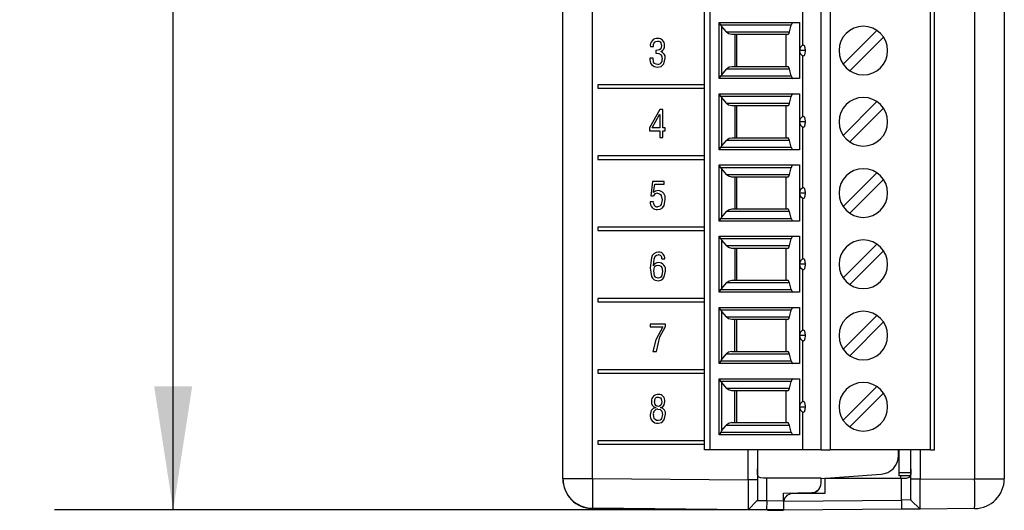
# Model space of a CAD drawing. Header units: millimetres. Extents: x 0 to 559, y 0 to 432.
# Tile 2 of 26: x 104 to 157, y 96 to 122. Entities that reach past the tile are written whole.
import ezdxf

# ---------------------------------------------------------------- set-up
doc = ezdxf.new("R2010")
doc.units = ezdxf.units.MM
doc.header["$LTSCALE"] = 2
doc.layers.add('DIMENSIONS', color=140, linetype='Continuous', lineweight=25)
doc.styles.add('SLDTEXTSTYLE0', font='TXT', dxfattribs={"width": 0.7})
doc.dimstyles.new('SLDDIMSTYLE0', dxfattribs={"dimtxt": 4.316016, "dimasz": 6.604, "dimexe": 0, "dimexo": 0.0625, "dimgap": 1.079004, "dimtad": 0, "dimtih": 1, "dimtoh": 1, "dimdec": 1, "dimrnd": 1e-09, "dimzin": 12, "dimdsep": 46, "dimtxsty": 'SLDTEXTSTYLE0', "dimsah": 1, "dimcen": 0.09, "dimadec": 0, "dimazin": 3, "dimtfac": 1, "dimtdec": 1, "dimtofl": 0, "dimtmove": 0, "dimatfit": 3, "dimfxl": 0, "dimfrac": 2, "dimtolj": 1, "dimtzin": 12, "dimarcsym": 0})

# ---------------------------------------------------------------- blocks, each defined once
blk = doc.blocks.new('_D')
at = {"layer": 'DIMENSIONS'}
for p, q in [((132.637, 200.337), (105.832, 200.337)), ((112.182, 200.337), (112.182, 155.898)), ((105.769, 148.073), (104.32, 148.073)), ((104.32, 148.073), (104.32, 141.213)), ((118.594, 148.073), (120.044, 148.073)), ((120.044, 148.073), (120.044, 141.213)), ((104.32, 141.213), (105.769, 141.213)), ((120.044, 141.213), (118.594, 141.213)), ((112.182, 95.809), (112.182, 140.247)), ((142.287, 95.809), (105.832, 95.809))]:
    blk.add_line(p, q, dxfattribs=at)
for points in [[(112.182, 200.337), (111.166, 193.733), (113.198, 193.733)], [(112.182, 95.809), (113.198, 102.413), (111.166, 102.413)]]:
    blk.add_solid(points, dxfattribs=at)
at = {"layer": 'DIMENSIONS', "char_height": 4.2333, "attachment_point": 1, "style": 'SLDTEXTSTYLE0'}
for s, insert in [('104.5', (103.974, 154.496)), ('4.12', (105.769, 146.67))]:
    blk.add_mtext(s, dxfattribs=dict(at, insert=insert))

msp = doc.modelspace()

# ---------------------------------------------------------------- linework, layer by layer
for p, q in [((155.043, 168.964), (155.043, 97.481)), ((156.629, 168.964), (156.629, 97.481)), ((140.589, 99.029), (140.589, 168.399)), ((140.889, 168.399), (140.889, 99.029)), ((146.838, 99.029), (146.838, 168.399)), ((147.321, 168.399), (147.321, 99.029)), ((152.689, 99.029), (152.689, 168.399)), ((152.889, 99.029), (152.889, 168.399)), ((134.608, 97.498), (134.608, 162.371)), ((133.019, 97.481), (133.019, 162.103)), ((133.022, 97.498), (133.022, 162.121)), ((145.839, 123.921), (145.839, 120.647)), ((141.389, 121.879), (145.673, 121.879)), ((141.389, 118.879), (141.389, 121.879)), ((145.232, 121.733), (141.462, 121.733)), ((141.506, 121.672), (141.506, 119.086)), ((141.506, 121.672), (141.754, 121.376)), ((145.136, 121.376), (145.232, 121.733)), ((145.673, 121.879), (145.673, 118.879)), ((141.754, 121.376), (145.136, 121.376)), ((145.041, 121.229), (142.051, 121.229)), ((142.222, 121.229), (142.222, 119.529)), ((142.305, 121.229), (142.305, 119.529)), ((144.949, 121.229), (144.949, 119.529)), ((148.01, 119.654), (149.814, 121.458)), ((137.7, 120.591), (137.861, 120.591)), ((138.091, 120.885), (138.091, 120.885)), ((138.294, 120.639), (138.293, 120.639)), ((150.168, 121.104), (148.364, 119.3)), ((133.019, 120.438), (133.014, 120.438)), ((137.995, 120.382), (137.995, 120.236)), ((137.995, 120.382), (137.995, 120.382)), ((137.995, 120.382), (137.995, 120.236)), ((137.995, 120.236), (137.995, 120.236)), ((138.253, 120.324), (138.253, 120.328)), ((145.972, 120.379), (145.674, 120.379)), ((145.839, 120.111), (145.839, 116.837)), ((137.844, 119.97), (137.68, 119.971)), ((138.101, 119.641), (138.101, 119.641)), ((138.331, 119.917), (138.331, 119.917)), ((142.051, 119.529), (145.041, 119.529)), ((141.462, 119.026), (145.232, 119.026)), ((141.754, 119.383), (141.506, 119.086)), ((145.136, 119.383), (141.754, 119.383)), ((145.232, 119.026), (145.136, 119.383)), ((140.589, 118.551), (134.896, 118.551)), ((134.896, 118.551), (134.896, 118.371)), ((134.896, 118.551), (134.896, 118.371)), ((145.673, 118.879), (141.389, 118.879)), ((134.896, 118.371), (140.589, 118.371)), ((141.389, 118.069), (145.673, 118.069)), ((141.389, 115.069), (141.389, 118.069)), ((145.673, 118.069), (145.673, 115.069)), ((145.232, 117.923), (141.462, 117.923)), ((141.506, 117.862), (141.506, 115.276)), ((141.506, 117.862), (141.754, 117.566)), ((141.754, 117.566), (145.136, 117.566)), ((145.136, 117.566), (145.232, 117.923)), ((148.01, 115.844), (149.814, 117.648)), ((138.215, 117.222), (137.661, 116.243)), ((138.215, 117.222), (137.662, 116.243)), ((137.789, 116.239), (138.197, 116.96)), ((138.197, 116.96), (138.201, 116.96)), ((138.201, 116.96), (138.201, 116.239)), ((138.201, 116.96), (138.201, 116.96)), ((138.201, 116.96), (138.201, 116.239)), ((138.362, 117.222), (138.215, 117.222)), ((138.362, 116.239), (138.362, 117.222)), ((145.041, 117.419), (142.051, 117.419)), ((142.222, 117.419), (142.222, 115.719)), ((142.305, 117.419), (142.305, 115.719)), ((144.949, 117.419), (144.949, 115.719)), ((150.168, 117.294), (148.364, 115.49)), ((145.972, 116.569), (145.674, 116.569)), ((137.661, 116.243), (137.661, 116.093)), ((137.662, 116.243), (137.661, 116.243)), ((137.661, 116.093), (138.201, 116.093)), ((137.662, 116.243), (137.662, 116.093)), ((138.201, 116.239), (137.789, 116.239)), ((138.201, 116.239), (138.201, 116.239)), ((138.201, 116.093), (138.201, 115.722)), ((138.201, 116.093), (138.201, 115.722)), ((138.201, 116.093), (138.201, 116.093)), ((138.496, 116.239), (138.362, 116.239)), ((138.362, 115.722), (138.362, 116.093)), ((138.362, 116.093), (138.496, 116.093)), ((138.496, 116.093), (138.496, 116.239)), ((145.839, 116.301), (145.839, 113.027)), ((138.201, 115.722), (138.362, 115.722)), ((141.754, 115.573), (141.506, 115.276)), ((145.136, 115.573), (141.754, 115.573)), ((142.051, 115.719), (145.041, 115.719)), ((145.232, 115.216), (145.136, 115.573)), ((145.673, 115.069), (141.389, 115.069)), ((141.462, 115.216), (145.232, 115.216)), ((140.589, 114.741), (134.896, 114.741)), ((134.896, 114.741), (134.896, 114.561)), ((134.896, 114.741), (134.896, 114.561)), ((134.896, 114.561), (140.589, 114.561)), ((141.389, 114.259), (145.673, 114.259)), ((141.389, 111.259), (141.389, 114.259)), ((145.232, 114.113), (141.462, 114.113)), ((141.506, 114.052), (141.506, 111.466)), ((141.506, 114.052), (141.754, 113.756)), ((141.754, 113.756), (145.136, 113.756)), ((145.136, 113.756), (145.232, 114.113)), ((145.673, 114.259), (145.673, 111.259)), ((148.01, 112.034), (149.814, 113.838)), ((137.808, 113.375), (137.723, 112.608)), ((137.808, 113.375), (137.724, 112.608)), ((138.442, 113.375), (137.808, 113.375)), ((137.873, 112.791), (137.94, 113.229)), ((137.94, 113.229), (138.442, 113.229)), ((138.442, 113.229), (138.442, 113.375)), ((145.041, 113.609), (142.051, 113.609)), ((142.222, 113.609), (142.222, 111.909)), ((142.305, 113.609), (142.305, 111.909)), ((144.949, 113.609), (144.949, 111.909)), ((150.168, 113.484), (148.364, 111.68)), ((137.877, 112.787), (137.873, 112.791)), ((137.877, 112.787), (137.877, 112.787)), ((138.077, 112.746), (138.077, 112.746)), ((145.972, 112.759), (145.674, 112.759)), ((137.863, 112.297), (137.699, 112.297)), ((137.723, 112.608), (137.865, 112.608)), ((138.329, 112.388), (138.329, 112.388)), ((145.839, 112.491), (145.839, 109.217)), ((138.087, 112.021), (138.087, 112.021)), ((141.754, 111.763), (141.506, 111.466)), ((145.136, 111.763), (141.754, 111.763)), ((142.051, 111.909), (145.041, 111.909)), ((145.232, 111.406), (145.136, 111.763)), ((145.673, 111.259), (141.389, 111.259)), ((141.462, 111.406), (145.232, 111.406)), ((140.589, 110.931), (134.896, 110.931)), ((134.896, 110.931), (134.896, 110.751)), ((134.896, 110.931), (134.896, 110.751)), ((134.896, 110.751), (140.589, 110.751)), ((141.389, 110.449), (145.673, 110.449)), ((141.389, 107.449), (141.389, 110.449)), ((145.232, 110.303), (141.462, 110.303)), ((141.506, 110.242), (141.506, 107.656)), ((141.506, 110.242), (141.754, 109.946)), ((145.136, 109.946), (145.232, 110.303)), ((145.673, 110.449), (145.673, 107.449)), ((141.754, 109.946), (145.136, 109.946)), ((145.041, 109.799), (142.051, 109.799)), ((142.222, 109.799), (142.222, 108.099)), ((142.305, 109.799), (142.305, 108.099)), ((144.949, 109.799), (144.949, 108.099)), ((148.01, 108.224), (149.814, 110.028)), ((150.168, 109.674), (148.364, 107.87)), ((138.118, 109.455), (138.118, 109.455)), ((138.312, 109.241), (138.473, 109.241)), ((137.699, 108.762), (137.699, 108.762)), ((137.867, 108.865), (137.863, 108.865)), ((137.867, 108.865), (137.867, 108.865)), ((138.11, 108.899), (138.11, 108.899)), ((138.347, 108.578), (138.348, 108.578)), ((138.348, 108.578), (138.348, 108.578)), ((145.972, 108.949), (145.674, 108.949)), ((145.839, 108.681), (145.839, 105.407)), ((138.122, 108.211), (138.122, 108.211)), ((138.126, 108.065), (138.126, 108.065)), ((141.754, 107.953), (141.506, 107.656)), ((145.136, 107.953), (141.754, 107.953)), ((142.051, 108.099), (145.041, 108.099)), ((145.232, 107.596), (145.136, 107.953)), ((145.673, 107.449), (141.389, 107.449)), ((141.462, 107.596), (145.232, 107.596)), ((140.589, 107.121), (134.896, 107.121)), ((134.896, 107.121), (134.896, 106.941)), ((134.896, 107.121), (134.896, 106.941)), ((134.896, 106.941), (140.589, 106.941)), ((141.389, 106.639), (145.673, 106.639)), ((141.389, 103.639), (141.389, 106.639)), ((145.232, 106.493), (141.462, 106.493)), ((141.506, 106.432), (141.506, 103.846)), ((141.506, 106.432), (141.754, 106.136)), ((145.136, 106.136), (145.232, 106.493)), ((145.673, 106.639), (145.673, 103.639)), ((141.754, 106.136), (145.136, 106.136)), ((145.041, 105.989), (142.051, 105.989)), ((142.222, 104.289), (142.222, 105.989)), ((142.305, 105.989), (142.305, 104.289)), ((144.949, 105.989), (144.949, 104.289)), ((148.01, 104.414), (149.814, 106.218)), ((150.168, 105.864), (148.364, 104.06)), ((138.512, 105.755), (137.699, 105.755)), ((137.699, 105.755), (137.699, 105.609)), ((137.699, 105.755), (137.699, 105.609)), ((137.699, 105.609), (138.376, 105.609)), ((138.376, 105.609), (138.376, 105.609)), ((138.512, 105.62), (138.512, 105.755)), ((145.972, 105.139), (145.674, 105.139)), ((145.839, 104.871), (145.839, 101.597)), ((137.841, 104.291), (138.024, 104.292)), ((142.051, 104.289), (145.041, 104.289)), ((141.462, 103.786), (145.232, 103.786)), ((141.506, 103.846), (141.754, 104.143)), ((145.136, 104.143), (141.754, 104.143)), ((145.232, 103.786), (145.136, 104.143)), ((140.589, 103.311), (134.896, 103.311)), ((134.896, 103.311), (134.896, 103.131)), ((134.896, 103.311), (134.896, 103.131)), ((145.673, 103.639), (141.389, 103.639)), ((134.896, 103.131), (140.589, 103.131)), ((141.389, 102.829), (145.673, 102.829)), ((141.389, 99.829), (141.389, 102.829)), ((145.232, 102.683), (141.462, 102.683)), ((145.136, 102.326), (145.232, 102.683)), ((145.673, 102.829), (145.673, 99.829)), ((141.506, 102.622), (141.506, 100.036)), ((141.506, 102.622), (141.754, 102.326)), ((141.754, 102.326), (145.136, 102.326)), ((145.041, 102.179), (142.051, 102.179)), ((142.222, 100.479), (142.222, 102.179)), ((142.305, 102.179), (142.305, 100.479)), ((144.949, 102.179), (144.949, 100.479)), ((148.01, 100.604), (149.814, 102.408)), ((138.119, 101.835), (138.119, 101.835)), ((138.131, 101.981), (138.131, 101.981)), ((150.168, 102.054), (148.364, 100.25)), ((137.754, 101.622), (137.754, 101.622)), ((137.919, 101.604), (137.919, 101.604)), ((137.986, 101.287), (137.986, 101.283)), ((137.986, 101.287), (137.986, 101.287)), ((137.986, 101.287), (137.986, 101.283)), ((137.986, 101.283), (137.986, 101.283)), ((138.106, 101.205), (138.105, 101.205)), ((138.121, 101.351), (138.121, 101.351)), ((138.249, 101.283), (138.249, 101.287)), ((138.31, 101.597), (138.31, 101.597)), ((145.674, 101.329), (145.972, 101.329)), ((137.698, 100.904), (137.698, 100.904)), ((137.863, 100.91), (137.863, 100.91)), ((138.118, 100.591), (138.118, 100.591)), ((138.348, 100.912), (138.347, 100.912)), ((145.839, 101.061), (145.839, 99.029)), ((141.506, 100.036), (141.754, 100.333)), ((145.136, 100.333), (141.754, 100.333)), ((142.051, 100.479), (145.041, 100.479)), ((145.232, 99.976), (145.136, 100.333)), ((145.673, 99.829), (141.389, 99.829)), ((141.462, 99.976), (145.232, 99.976)), ((140.589, 99.501), (134.896, 99.501)), ((134.896, 99.501), (134.896, 99.321)), ((134.896, 99.501), (134.896, 99.321)), ((134.896, 99.321), (140.589, 99.321)), ((145.839, 99.029), (140.889, 99.029)), ((142.926, 97.425), (142.926, 99.029)), ((143.422, 99.029), (143.422, 97.425)), ((146.838, 99.029), (145.839, 99.029)), ((152.689, 99.029), (147.321, 99.029)), ((150.969, 98.717), (150.969, 99.029)), ((150.989, 99.029), (150.989, 97.794)), ((151.629, 97.455), (151.629, 99.029)), ((152.129, 99.029), (152.129, 97.455)), ((133.022, 97.498), (134.608, 97.498)), ((134.608, 97.498), (142.926, 97.425)), ((143.422, 97.425), (142.926, 97.425)), ((143.422, 97.425), (143.422, 96.321)), ((143.922, 96.312), (143.922, 97.512)), ((146.827, 97.512), (143.922, 97.512)), ((146.827, 97.495), (150.039, 97.719)), ((146.827, 97.238), (146.827, 97.512)), ((151.129, 97.494), (147.024, 97.494)), ((147.024, 97.494), (147.024, 96.694)), ((151.626, 97.794), (150.989, 97.794)), ((150.989, 97.794), (150.989, 97.644)), ((151.608, 97.644), (150.989, 97.644)), ((151.069, 97.644), (151.069, 97.494)), ((151.129, 96.342), (151.129, 97.494)), ((151.561, 97.644), (151.561, 97.561)), ((151.629, 96.351), (151.629, 97.455)), ((152.129, 97.455), (151.629, 97.455)), ((152.129, 97.455), (155.043, 97.481)), ((155.043, 97.481), (156.629, 97.481)), ((144.827, 96.712), (146.336, 96.738)), ((146.333, 96.721), (144.827, 96.695)), ((144.827, 96.304), (144.827, 96.712)), ((147.024, 96.694), (145.324, 96.694)), ((134.605, 95.881), (142.874, 95.808)), ((142.926, 95.825), (134.608, 95.898)), ((143.413, 96.312), (142.926, 95.825)), ((143.413, 96.312), (143.422, 96.321)), ((143.922, 96.312), (143.917, 95.817)), ((143.922, 96.312), (144.827, 96.304)), ((151.134, 95.847), (144.824, 95.791)), ((144.827, 96.304), (144.827, 95.809)), ((144.833, 96.287), (151.129, 96.342)), ((151.629, 96.351), (151.129, 96.342)), ((151.129, 96.342), (151.134, 95.847)), ((152.129, 95.855), (151.134, 95.847)), ((151.629, 96.351), (151.638, 96.342)), ((151.638, 96.342), (152.129, 95.855)), ((155.043, 95.881), (152.129, 95.855)), ((143.917, 95.817), (142.926, 95.825)), ((144.827, 95.809), (143.917, 95.817)), ((143.968, 95.799), (144.824, 95.791)), ((144.824, 95.791), (144.824, 95.809))]:
    msp.add_line(p, q)
at = {"flags": 128}
for points in [[(141.462, 121.733), (141.409, 121.822), (141.389, 121.87)], [(141.462, 121.733), (141.485, 121.698), (141.506, 121.672)], [(145.326, 121.879), (145.269, 121.831), (145.232, 121.733)], [(142.051, 121.229), (141.872, 121.277), (141.754, 121.376)], [(145.041, 121.229), (145.098, 121.277), (145.136, 121.376)], [(137.861, 120.591), (137.871, 120.711), (137.918, 120.821), (137.998, 120.871), (138.091, 120.885)], [(138.293, 120.639), (138.285, 120.553), (138.258, 120.47), (138.196, 120.412), (137.995, 120.382)], [(138.091, 120.885), (138.159, 120.877), (138.221, 120.85), (138.264, 120.797), (138.293, 120.639)], [(138.091, 120.885), (138.159, 120.877), (138.222, 120.85), (138.264, 120.797), (138.294, 120.639)], [(138.294, 120.639), (138.285, 120.553), (138.258, 120.47), (138.197, 120.412), (138.113, 120.4)], [(145.892, 120.668), (145.907, 120.666), (145.923, 120.652), (145.936, 120.627), (145.949, 120.591), (145.958, 120.548), (145.966, 120.495), (145.971, 120.438), (145.972, 120.379)], [(137.995, 120.236), (138.149, 120.225), (138.28, 120.15), (138.322, 120.038), (138.331, 119.917)], [(137.995, 120.236), (138.149, 120.225), (138.28, 120.15), (138.322, 120.038), (138.331, 119.917)], [(145.972, 120.379), (145.971, 120.321), (145.966, 120.263), (145.959, 120.212), (145.949, 120.167), (145.937, 120.132), (145.922, 120.106), (145.908, 120.092), (145.892, 120.09)], [(138.101, 119.641), (138.011, 119.653), (137.93, 119.691), (137.875, 119.762), (137.844, 119.97)], [(138.087, 119.495), (138.282, 119.534), (138.425, 119.669), (138.492, 119.972)], [(141.754, 119.383), (141.909, 119.5), (142.051, 119.529)], [(145.136, 119.383), (145.087, 119.5), (145.041, 119.529)], [(141.389, 118.888), (141.409, 118.936), (141.462, 119.026)], [(141.506, 119.086), (141.48, 119.053), (141.462, 119.026)], [(145.232, 119.026), (145.281, 118.909), (145.326, 118.879)], [(141.462, 117.923), (141.409, 118.012), (141.389, 118.06)], [(145.326, 118.069), (145.269, 118.021), (145.232, 117.923)], [(141.462, 117.923), (141.485, 117.888), (141.506, 117.862)], [(142.051, 117.419), (141.872, 117.467), (141.754, 117.566)], [(145.041, 117.419), (145.098, 117.467), (145.136, 117.566)], [(145.892, 116.858), (145.907, 116.856), (145.923, 116.842), (145.936, 116.817), (145.949, 116.781), (145.958, 116.738), (145.966, 116.685), (145.971, 116.628), (145.972, 116.569)], [(145.972, 116.569), (145.971, 116.511), (145.966, 116.453), (145.959, 116.402), (145.949, 116.357), (145.937, 116.322), (145.922, 116.296), (145.908, 116.282), (145.892, 116.28)], [(141.754, 115.573), (141.909, 115.69), (142.051, 115.719)], [(145.136, 115.573), (145.087, 115.69), (145.041, 115.719)], [(141.389, 115.078), (141.409, 115.126), (141.462, 115.216)], [(141.506, 115.276), (141.48, 115.243), (141.462, 115.216)], [(145.232, 115.216), (145.281, 115.099), (145.326, 115.069)], [(141.462, 114.113), (141.409, 114.202), (141.389, 114.25)], [(141.462, 114.113), (141.485, 114.078), (141.506, 114.052)], [(142.051, 113.609), (141.872, 113.657), (141.754, 113.756)], [(145.041, 113.609), (145.098, 113.657), (145.136, 113.756)], [(145.326, 114.259), (145.269, 114.211), (145.232, 114.113)], [(138.117, 112.892), (137.971, 112.86), (137.877, 112.787)], [(138.117, 112.892), (137.971, 112.86), (137.877, 112.787)], [(138.077, 112.746), (138.198, 112.719), (138.249, 112.683), (138.283, 112.632), (138.329, 112.388)], [(138.077, 112.746), (138.198, 112.719), (138.249, 112.683), (138.284, 112.632), (138.329, 112.388)], [(145.892, 113.048), (145.907, 113.046), (145.923, 113.032), (145.936, 113.007), (145.949, 112.971), (145.958, 112.928), (145.966, 112.875), (145.971, 112.818), (145.972, 112.759)], [(145.972, 112.759), (145.971, 112.701), (145.966, 112.643), (145.959, 112.592), (145.949, 112.547), (145.937, 112.512), (145.922, 112.486), (145.908, 112.472), (145.892, 112.47)], [(138.329, 112.388), (138.282, 112.148), (138.25, 112.096), (138.204, 112.054), (138.087, 112.021)], [(138.329, 112.388), (138.282, 112.148), (138.25, 112.096), (138.204, 112.054), (138.087, 112.021)], [(138.091, 111.875), (138.231, 111.898), (138.352, 111.97), (138.431, 112.088), (138.493, 112.415)], [(141.754, 111.763), (141.909, 111.88), (142.051, 111.909)], [(145.136, 111.763), (145.087, 111.88), (145.041, 111.909)], [(141.389, 111.268), (141.409, 111.316), (141.462, 111.406)], [(141.506, 111.466), (141.48, 111.433), (141.462, 111.406)], [(145.232, 111.406), (145.281, 111.289), (145.326, 111.259)], [(141.462, 110.303), (141.409, 110.392), (141.389, 110.44)], [(141.462, 110.303), (141.485, 110.268), (141.506, 110.242)], [(145.326, 110.449), (145.269, 110.401), (145.232, 110.303)], [(138.136, 109.601), (138.006, 109.577), (137.889, 109.514), (137.803, 109.413), (137.755, 109.29), (137.699, 108.762)], [(138.137, 109.601), (138.006, 109.577), (137.889, 109.514), (137.804, 109.413), (137.756, 109.29), (137.699, 108.762)], [(142.051, 109.799), (141.872, 109.847), (141.754, 109.946)], [(145.041, 109.799), (145.098, 109.847), (145.136, 109.946)], [(137.863, 108.865), (137.899, 109.215), (137.966, 109.376), (138.034, 109.431), (138.118, 109.455)], [(145.892, 109.238), (145.907, 109.236), (145.923, 109.222), (145.936, 109.197), (145.949, 109.161), (145.958, 109.118), (145.966, 109.065), (145.971, 109.008), (145.972, 108.949)], [(137.699, 108.762), (137.761, 108.302), (137.815, 108.199), (137.902, 108.123), (138.126, 108.065)], [(137.699, 108.762), (137.761, 108.302), (137.815, 108.199), (137.902, 108.123), (138.126, 108.065)], [(137.883, 108.594), (137.927, 108.804), (137.96, 108.847), (138.005, 108.877), (138.11, 108.899)], [(138.122, 108.211), (138.058, 108.217), (137.999, 108.242), (137.951, 108.285), (137.917, 108.34), (137.883, 108.594)], [(138.11, 108.899), (138.194, 108.886), (138.267, 108.844), (138.313, 108.774), (138.347, 108.578)], [(138.11, 108.899), (138.194, 108.886), (138.267, 108.844), (138.313, 108.774), (138.348, 108.578)], [(138.348, 108.578), (138.308, 108.341), (138.28, 108.287), (138.237, 108.245), (138.122, 108.211)], [(138.348, 108.578), (138.308, 108.341), (138.28, 108.287), (138.237, 108.245), (138.122, 108.211)], [(138.126, 108.065), (138.258, 108.091), (138.37, 108.167), (138.448, 108.277), (138.512, 108.588)], [(145.972, 108.949), (145.971, 108.891), (145.966, 108.833), (145.959, 108.782), (145.949, 108.737), (145.937, 108.702), (145.922, 108.676), (145.908, 108.662), (145.892, 108.66)], [(141.754, 107.953), (141.909, 108.07), (142.051, 108.099)], [(145.136, 107.953), (145.087, 108.07), (145.041, 108.099)], [(141.389, 107.458), (141.409, 107.506), (141.462, 107.596)], [(141.506, 107.656), (141.48, 107.623), (141.462, 107.596)], [(145.232, 107.596), (145.281, 107.479), (145.326, 107.449)], [(141.462, 106.493), (141.409, 106.582), (141.389, 106.63)], [(141.462, 106.493), (141.485, 106.458), (141.506, 106.432)], [(145.326, 106.639), (145.269, 106.591), (145.232, 106.493)], [(142.051, 105.989), (141.872, 106.037), (141.754, 106.136)], [(145.041, 105.989), (145.098, 106.037), (145.136, 106.136)], [(138.376, 105.609), (137.99, 104.905), (137.841, 104.291)], [(138.376, 105.609), (137.99, 104.905), (137.841, 104.291)], [(138.024, 104.292), (138.208, 105.07), (138.512, 105.62)], [(145.892, 105.428), (145.907, 105.426), (145.923, 105.412), (145.936, 105.387), (145.949, 105.351), (145.958, 105.308), (145.966, 105.255), (145.971, 105.198), (145.972, 105.139)], [(145.972, 105.139), (145.971, 105.081), (145.966, 105.023), (145.959, 104.972), (145.949, 104.927), (145.937, 104.892), (145.922, 104.866), (145.908, 104.852), (145.892, 104.85)], [(142.051, 104.289), (141.872, 104.241), (141.754, 104.143)], [(145.136, 104.143), (145.087, 104.26), (145.041, 104.289)], [(141.462, 103.786), (141.41, 103.699), (141.389, 103.648)], [(141.506, 103.846), (141.48, 103.813), (141.462, 103.786)], [(145.232, 103.786), (145.281, 103.669), (145.326, 103.639)], [(141.462, 102.683), (141.409, 102.772), (141.389, 102.82)], [(141.462, 102.683), (141.485, 102.648), (141.506, 102.622)], [(145.326, 102.829), (145.269, 102.781), (145.232, 102.683)], [(142.051, 102.179), (141.872, 102.227), (141.754, 102.326)], [(145.041, 102.179), (145.098, 102.227), (145.136, 102.326)], [(138.119, 101.835), (138.184, 101.827), (138.242, 101.799), (138.282, 101.747), (138.31, 101.597)], [(138.119, 101.835), (138.183, 101.827), (138.242, 101.799), (138.281, 101.747), (138.31, 101.597)], [(137.986, 101.283), (137.852, 101.229), (137.752, 101.124), (137.698, 100.904)], [(137.986, 101.283), (137.852, 101.229), (137.752, 101.124), (137.698, 100.904)], [(138.121, 101.351), (138.053, 101.36), (137.992, 101.392), (137.95, 101.446), (137.919, 101.604)], [(138.105, 101.205), (138.222, 101.179), (138.306, 101.095), (138.347, 100.912)], [(138.106, 101.205), (138.223, 101.179), (138.307, 101.095), (138.348, 100.912)], [(138.31, 101.597), (138.301, 101.499), (138.261, 101.408), (138.198, 101.364), (138.121, 101.351)], [(138.31, 101.597), (138.301, 101.499), (138.261, 101.408), (138.198, 101.364), (138.121, 101.351)], [(138.249, 101.287), (138.361, 101.333), (138.437, 101.426), (138.475, 101.612)], [(145.892, 101.618), (145.907, 101.616), (145.923, 101.602), (145.936, 101.577), (145.949, 101.541), (145.958, 101.498), (145.966, 101.445), (145.971, 101.388), (145.972, 101.329)], [(145.972, 101.329), (145.971, 101.271), (145.966, 101.213), (145.959, 101.162), (145.949, 101.117), (145.937, 101.082), (145.922, 101.056), (145.908, 101.042), (145.892, 101.04)], [(138.118, 100.591), (138.031, 100.602), (137.954, 100.641), (137.902, 100.71), (137.863, 100.91)], [(138.114, 100.445), (138.306, 100.486), (138.445, 100.624), (138.512, 100.926)], [(138.347, 100.912), (138.301, 100.697), (138.268, 100.652), (138.224, 100.618), (138.118, 100.591)], [(138.348, 100.912), (138.301, 100.697), (138.268, 100.652), (138.224, 100.618), (138.118, 100.591)], [(142.051, 100.479), (141.872, 100.431), (141.754, 100.333)], [(145.136, 100.333), (145.087, 100.45), (145.041, 100.479)], [(141.462, 99.976), (141.41, 99.889), (141.389, 99.838)], [(141.506, 100.036), (141.48, 100.003), (141.462, 99.976)], [(145.232, 99.976), (145.281, 99.859), (145.326, 99.829)], [(140.889, 99.029), (140.83, 99.029), (140.774, 99.029), (140.722, 99.029), (140.677, 99.029), (140.639, 99.029), (140.612, 99.029), (140.595, 99.029), (140.589, 99.029)], [(146.838, 99.029), (146.865, 99.029), (146.905, 99.029), (146.956, 99.029), (147.016, 99.029), (147.085, 99.029), (147.16, 99.029), (147.239, 99.029), (147.321, 99.029)], [(152.689, 99.029), (152.728, 99.029), (152.765, 99.029), (152.8, 99.029), (152.83, 99.029), (152.855, 99.029), (152.874, 99.029), (152.885, 99.029), (152.889, 99.029)], [(143.922, 97.512), (143.757, 97.512), (143.612, 97.523), (143.507, 97.563), (143.453, 97.633), (143.429, 97.729), (143.422, 97.857), (143.422, 98.012)], [(151.629, 97.994), (151.629, 97.863), (151.624, 97.741), (151.606, 97.637), (151.563, 97.562), (151.494, 97.52), (151.383, 97.499), (151.292, 97.496), (151.129, 97.494)]]:
    msp.add_lwpolyline(points, dxfattribs=at)
for centre, radius, start, end in [((149.089, 120.379), 1.3, 90, 270), ((149.089, 120.379), 1.3, 270, 90), ((138.077, 120.65), 0.382, 87.2773, 188.959), ((138.077, 120.65), 0.382, 87.2773, 188.959), ((138.111, 120.687), 0.345, 356.0823, 92.5932), ((138.152, 120.617), 0.306, 289.1419, 8.62), ((145.974, 120.379), 0.3, 105.7838, 180), ((138.172, 120.012), 0.322, 352.9388, 75.5009), ((145.974, 120.379), 0.3, 180, 254.2162), ((138.067, 119.89), 0.395, 168.1843, 272.9246), ((138.067, 119.89), 0.395, 168.1843, 272.9246), ((138.097, 119.878), 0.237, 270.9926, 9.4812), ((138.097, 119.878), 0.237, 270.9926, 9.4812), ((149.089, 116.569), 1.3, 90, 270), ((149.089, 116.569), 1.3, 270, 90), ((145.974, 116.569), 0.3, 105.7838, 180), ((145.974, 116.569), 0.3, 180, 254.2162), ((149.089, 112.759), 1.3, 90, 270), ((149.089, 112.759), 1.3, 270, 90), ((138.065, 112.533), 0.214, 86.8728, 159.3449), ((138.095, 112.487), 0.405, 349.669, 86.8121), ((145.974, 112.759), 0.3, 105.7838, 180), ((145.974, 112.759), 0.3, 180, 254.2162), ((138.06, 112.24), 0.366, 170.9593, 274.8079), ((138.06, 112.24), 0.366, 170.9593, 274.8079), ((138.084, 112.247), 0.226, 167.3189, 270.699), ((149.089, 108.949), 1.3, 90, 270), ((149.089, 108.949), 1.3, 270, 90), ((138.147, 109.274), 0.328, 354.2859, 91.9006), ((138.136, 108.754), 0.291, 89.6722, 157.5967), ((138.136, 108.754), 0.291, 89.6722, 157.5967), ((138.13, 109.271), 0.185, 350.6508, 93.6627), ((138.13, 109.271), 0.185, 350.6508, 93.6627), ((138.123, 108.651), 0.394, 350.8231, 87.8287), ((145.974, 108.949), 0.3, 105.7838, 180), ((145.974, 108.949), 0.3, 180, 254.2162), ((149.089, 105.139), 1.3, 90, 270), ((149.089, 105.139), 1.3, 270, 90), ((145.974, 105.139), 0.3, 105.7838, 180), ((145.974, 105.139), 0.3, 180, 254.2162), ((149.089, 101.329), 1.3, 90, 270), ((149.089, 101.329), 1.3, 270, 90), ((138.098, 101.638), 0.345, 84.5236, 182.7282), ((138.098, 101.638), 0.345, 84.5236, 182.7282), ((138.11, 101.641), 0.195, 87.4307, 190.9841), ((138.15, 101.654), 0.328, 352.5953, 93.2636), ((138.041, 101.573), 0.291, 170.1987, 259.1895), ((138.041, 101.573), 0.291, 170.1987, 259.1895), ((138.111, 100.953), 0.252, 91.269, 189.9001), ((138.186, 100.961), 0.328, 353.8476, 78.9761), ((145.974, 101.329), 0.3, 105.7838, 180), ((145.974, 101.329), 0.3, 180, 254.2162), ((138.093, 100.844), 0.4, 171.3684, 272.8989), ((138.093, 100.844), 0.4, 171.3684, 272.8989), ((149.969, 98.717), 1, 274, 360), ((134.619, 97.481), 1.6, 180, 269.5), ((134.622, 97.498), 1.6, 180, 269.5), ((180.447, 96.698), 45.846, 179.0002, 180.9998), ((277.848, 96.625), 134.925, 179.66029, 180.33971), ((-8.482, 96.655), 160.614, 359.71463, 0.28537), ((109.204, 96.681), 45.846, 359.0002, 0.9998), ((155.029, 97.481), 1.6, 270.5, 0), ((146.324, 97.221), 0.5, 271, 352.5501), ((146.327, 97.238), 0.5, 271, 0), ((145.324, 96.194), 0.5, 90, 169.3121), ((146.996, 288.452), 192.164, 268.93417, 269.08328)]:
    msp.add_arc(centre, radius, start, end)

# ---------------------------------------------------------------- dimensions: what is measured, and where the dimension line sits
at = {"layer": 'DIMENSIONS'}
dim = msp.add_linear_dim(base=(112.182, 200.337), p1=(144.827, 95.809), p2=(135.177, 200.337), angle=90, dimstyle='SLDDIMSTYLE0', dxfattribs=at)
dim.commit()
dim.dimension.update_dxf_attribs({"geometry": '_D', "text_midpoint": (112.182, 148.073), "dimtype": 160})

doc.saveas('drawing.dxf')
